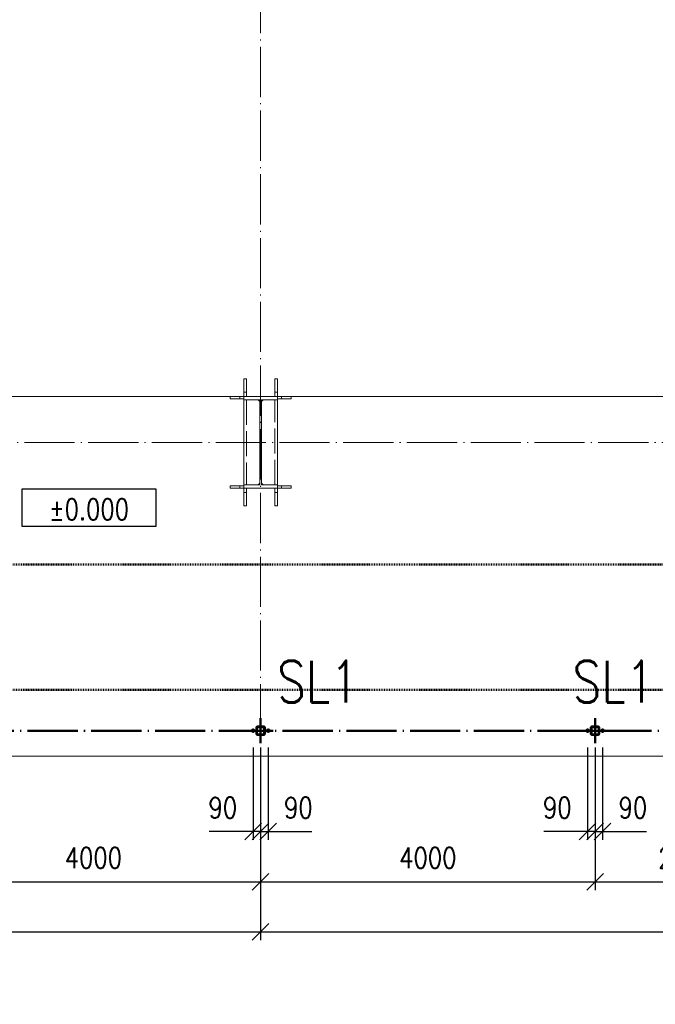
# Paper-space layout 'Layout1' of a CAD drawing. Extents: x -2 to 1380, y -36 to 422.
# Tile 9 of 65: x 151 to 227, y 199 to 317. Entities that reach past the tile are written whole.
import ezdxf
from ezdxf.enums import TextEntityAlignment as Align

# ---------------------------------------------------------------- set-up
doc = ezdxf.new("R2018")
doc.units = 0
doc.set_wipeout_variables(frame=1)
for name, pattern in [('ACAD_ISO02W100', [15, 12, -3]), ('ACAD_ISO04W100', [30.5, 24, -3, 0.5, -3]), ('HP_01_CAR_C', [6, 4, -2]), ('HP_01_CER_B', [8, 5, -1, 1, -1])]:
    doc.linetypes.add(name, pattern=pattern)
doc.layers.get('0').update_dxf_attribs({"linetype": 'CONTINUOUS'})
doc.layers.get('DEFPOINTS').update_dxf_attribs({"color": 132, "linetype": 'CONTINUOUS'})
for name, color, linetype, lineweight in [('SS_1.ET-HALA_TaO-PODLAHA', 9, 'CONTINUOUS', 13), ('SS_1.ET-HALA_TaO-RASTR', 7, 'HP_01_CER_B', 13), ('SS_1.ET-HALA_TaO-SLOUP', 9, 'CONTINUOUS', 13), ('SS_2.ET-HALA_TaO-PRISTAVBA-VNITRNI_KCE', 190, 'CONTINUOUS', 50), ('SS_KOTY', 3, 'CONTINUOUS', 25), ('SS_KOTY-VYSKOVA', 140, 'CONTINUOUS', 25), ('SS_POPIS', 140, 'CONTINUOUS', 25), ('SS_SRAFY', 8, 'CONTINUOUS', 18), ('SS_STANDARDNI', 7, 'CONTINUOUS', 25)]:
    doc.layers.add(name, color=color, linetype=linetype, lineweight=lineweight)
doc.styles.add('ROMANS', font='romans.shx', dxfattribs={"width": 0.8})
doc.styles.add('romans.shx', font='romans.shx', dxfattribs={"height": 5})
doc.linetypes.add('ZIGZAG', pattern='A,0.00254,-5.08,[131,ltypeshp.shx,S=5.08,R=0,X=-5.08,Y=0],-10.16,[131,ltypeshp.shx,S=5.08,R=180,X=5.08,Y=0],-5.08', length=20.32254)
doc.dimstyles.new('A-1_(2.5)_100AS', dxfattribs={"dimtxt": 2.5, "dimasz": 2, "dimexe": 1, "dimexo": 2, "dimgap": 0, "dimtad": 0, "dimdec": 1, "dimlfac": 100, "dimrnd": 1, "dimtxsty": 'ROMANS', "dimblk1": 'OBLIQUE', "dimblk2": 'OBLIQUE', "dimsah": 1, "dimcen": 2, "dimclrd": 256, "dimclre": 256, "dimclrt": 256, "dimadec": 1, "dimazin": 2, "dimtfac": 0.714286, "dimtdec": 1, "dimtmove": 0, "dimatfit": 3, "dimldrblk": 'OPEN', "dimfxl": 1, "dimtvp": 1.142857, "dimtfill": 1, "dimtolj": 1, "dimlwd": -1, "dimlwe": -1, "dimarcsym": 0})
pattern_1 = [(45, (59.48188, 231.680275), (-0.02245064, 0.02245064), [])]

# ---------------------------------------------------------------- blocks, each defined once
blk = doc.blocks.new('AS_ADD_ELEMS_DET_C0A')
at = {"layer": 'SS_2.ET-HALA_TaO-PRISTAVBA-VNITRNI_KCE', "color": 9, "linetype": 'HP_01_CAR_C'}
blk.add_lwpolyline([(222906, 55856), (222906, 59620), (205536, 59620), (205536, 61120), (224906, 61120), (224906, 55856)], dxfattribs=at)
blk = doc.blocks.new('0KRIZ')
at = {"color": 0, "linetype": 'ByBlock', "ltscale": 0.5}
for p, q in [((0, -0.5), (0, 0.5)), ((-0.5, 0), (0.5, 0))]:
    blk.add_line(p, q, dxfattribs=at)
blk = doc.blocks.new('_Oblique')
at = {"color": 0, "linetype": 'ByBlock', "lineweight": -2}
blk.add_line((-0.5, -0.5), (0.5, 0.5), dxfattribs=at)
blk = doc.blocks.new('*D16')
at = {"layer": 'DEFPOINTS', "color": 0, "transparency": 16777216}
for p in [(178.58, 231.68), (179.48, 231.68), (178.58, 219.61)]:
    blk.add_point(p, dxfattribs=at)
at = {"layer": 'SS_KOTY', "transparency": 16777216}
for p, q in [((178.58, 229.68), (178.58, 218.61)), ((179.48, 229.68), (179.48, 218.61)), ((178.58, 219.61), (173.34, 219.61)), ((179.48, 219.61), (178.58, 219.61))]:
    blk.add_line(p, q, dxfattribs=at)
at = {"layer": 'SS_KOTY', "transparency": 16777216, "xscale": 2, "yscale": 2, "zscale": 2, "rotation": 180}
blk.add_blockref('_Oblique', (178.58, 219.61), dxfattribs=at)
at = {"layer": 'SS_KOTY', "transparency": 16777216, "xscale": 2, "yscale": 2, "zscale": 2}
blk.add_blockref('_Oblique', (179.48, 219.61), dxfattribs=at)
at = {"layer": 'SS_KOTY', "transparency": 16777216, "insert": (174.96, 222.47), "char_height": 2.5, "attachment_point": 5, "style": 'ROMANS', "bg_fill": 3, "box_fill_scale": 1.1, "bg_fill_color": 256, "bg_fill_true_color": 13158600, "bg_fill_transparency": 0}
blk.add_mtext('\\A1;90', dxfattribs=at)
blk = doc.blocks.new('_OPEN')
at = {"color": 0, "linetype": 'ByBlock'}
for p, q in [((-1, 0.167), (0, 0)), ((0, 0), (-1, -0.167)), ((0, 0), (-1, 0))]:
    blk.add_line(p, q, dxfattribs=at)
blk = doc.blocks.new('*D17')
at = {"layer": 'DEFPOINTS', "color": 0, "transparency": 16777216}
for p in [(179.48, 231.68), (180.38, 231.68), (180.38, 219.61)]:
    blk.add_point(p, dxfattribs=at)
at = {"layer": 'SS_KOTY', "transparency": 16777216}
for p, q in [((179.48, 229.68), (179.48, 218.61)), ((180.38, 229.68), (180.38, 218.61)), ((179.48, 219.61), (180.38, 219.61)), ((180.38, 219.61), (185.62, 219.61))]:
    blk.add_line(p, q, dxfattribs=at)
at = {"layer": 'SS_KOTY', "transparency": 16777216, "xscale": 2, "yscale": 2, "zscale": 2, "rotation": 180}
blk.add_blockref('_Oblique', (179.48, 219.61), dxfattribs=at)
at = {"layer": 'SS_KOTY', "transparency": 16777216, "xscale": 2, "yscale": 2, "zscale": 2}
blk.add_blockref('_Oblique', (180.38, 219.61), dxfattribs=at)
at = {"layer": 'SS_KOTY', "transparency": 16777216, "insert": (184, 222.47), "char_height": 2.5, "attachment_point": 5, "style": 'ROMANS', "bg_fill": 3, "box_fill_scale": 1.1, "bg_fill_color": 256, "bg_fill_true_color": 13158600, "bg_fill_transparency": 0}
blk.add_mtext('\\A1;90', dxfattribs=at)
blk = doc.blocks.new('*D18')
at = {"layer": 'DEFPOINTS', "color": 0, "transparency": 16777216}
for p in [(218.58, 231.68), (219.48, 231.68), (218.58, 219.61)]:
    blk.add_point(p, dxfattribs=at)
at = {"layer": 'SS_KOTY', "transparency": 16777216}
for p, q in [((218.58, 229.68), (218.58, 218.61)), ((219.48, 229.68), (219.48, 218.61)), ((218.58, 219.61), (213.34, 219.61)), ((219.48, 219.61), (218.58, 219.61))]:
    blk.add_line(p, q, dxfattribs=at)
at = {"layer": 'SS_KOTY', "transparency": 16777216, "xscale": 2, "yscale": 2, "zscale": 2, "rotation": 180}
blk.add_blockref('_Oblique', (218.58, 219.61), dxfattribs=at)
at = {"layer": 'SS_KOTY', "transparency": 16777216, "xscale": 2, "yscale": 2, "zscale": 2}
blk.add_blockref('_Oblique', (219.48, 219.61), dxfattribs=at)
at = {"layer": 'SS_KOTY', "transparency": 16777216, "insert": (214.96, 222.47), "char_height": 2.5, "attachment_point": 5, "style": 'ROMANS', "bg_fill": 3, "box_fill_scale": 1.1, "bg_fill_color": 256, "bg_fill_true_color": 13158600, "bg_fill_transparency": 0}
blk.add_mtext('\\A1;90', dxfattribs=at)
blk = doc.blocks.new('*D19')
at = {"layer": 'DEFPOINTS', "color": 0, "transparency": 16777216}
for p in [(219.48, 231.68), (220.38, 231.68), (220.38, 219.61)]:
    blk.add_point(p, dxfattribs=at)
at = {"layer": 'SS_KOTY', "transparency": 16777216}
for p, q in [((219.48, 229.68), (219.48, 218.61)), ((220.38, 229.68), (220.38, 218.61)), ((219.48, 219.61), (220.38, 219.61)), ((220.38, 219.61), (225.62, 219.61))]:
    blk.add_line(p, q, dxfattribs=at)
at = {"layer": 'SS_KOTY', "transparency": 16777216, "xscale": 2, "yscale": 2, "zscale": 2, "rotation": 180}
blk.add_blockref('_Oblique', (219.48, 219.61), dxfattribs=at)
at = {"layer": 'SS_KOTY', "transparency": 16777216, "xscale": 2, "yscale": 2, "zscale": 2}
blk.add_blockref('_Oblique', (220.38, 219.61), dxfattribs=at)
at = {"layer": 'SS_KOTY', "transparency": 16777216, "insert": (224, 222.47), "char_height": 2.5, "attachment_point": 5, "style": 'ROMANS', "bg_fill": 3, "box_fill_scale": 1.1, "bg_fill_color": 256, "bg_fill_true_color": 13158600, "bg_fill_transparency": 0}
blk.add_mtext('\\A1;90', dxfattribs=at)
blk = doc.blocks.new('*D25')
at = {"layer": 'DEFPOINTS', "color": 0, "transparency": 16777216}
for p in [(139.48, 231.68), (179.48, 231.68), (179.48, 213.61)]:
    blk.add_point(p, dxfattribs=at)
at = {"layer": 'SS_KOTY', "transparency": 16777216}
for p, q in [((139.48, 229.68), (139.48, 212.61)), ((179.48, 229.68), (179.48, 212.61)), ((139.48, 213.61), (179.48, 213.61))]:
    blk.add_line(p, q, dxfattribs=at)
at = {"layer": 'SS_KOTY', "transparency": 16777216, "xscale": 2, "yscale": 2, "zscale": 2, "rotation": 180}
blk.add_blockref('_Oblique', (139.48, 213.61), dxfattribs=at)
at = {"layer": 'SS_KOTY', "transparency": 16777216, "xscale": 2, "yscale": 2, "zscale": 2}
blk.add_blockref('_Oblique', (179.48, 213.61), dxfattribs=at)
at = {"layer": 'SS_KOTY', "transparency": 16777216, "insert": (159.48, 216.47), "char_height": 2.5, "attachment_point": 5, "style": 'ROMANS', "bg_fill": 3, "box_fill_scale": 1.1, "bg_fill_color": 256, "bg_fill_true_color": 13158600, "bg_fill_transparency": 0}
blk.add_mtext('\\A1;4000', dxfattribs=at)
blk = doc.blocks.new('*D26')
at = {"layer": 'DEFPOINTS', "color": 0, "transparency": 16777216}
for p in [(179.48, 231.68), (219.48, 231.68), (219.48, 213.61)]:
    blk.add_point(p, dxfattribs=at)
at = {"layer": 'SS_KOTY', "transparency": 16777216}
for p, q in [((179.48, 229.68), (179.48, 212.61)), ((219.48, 229.68), (219.48, 212.61)), ((179.48, 213.61), (219.48, 213.61))]:
    blk.add_line(p, q, dxfattribs=at)
at = {"layer": 'SS_KOTY', "transparency": 16777216, "xscale": 2, "yscale": 2, "zscale": 2, "rotation": 180}
blk.add_blockref('_Oblique', (179.48, 213.61), dxfattribs=at)
at = {"layer": 'SS_KOTY', "transparency": 16777216, "xscale": 2, "yscale": 2, "zscale": 2}
blk.add_blockref('_Oblique', (219.48, 213.61), dxfattribs=at)
at = {"layer": 'SS_KOTY', "transparency": 16777216, "insert": (199.48, 216.47), "char_height": 2.5, "attachment_point": 5, "style": 'ROMANS', "bg_fill": 3, "box_fill_scale": 1.1, "bg_fill_color": 256, "bg_fill_true_color": 13158600, "bg_fill_transparency": 0}
blk.add_mtext('\\A1;4000', dxfattribs=at)
blk = doc.blocks.new('*D27')
at = {"layer": 'DEFPOINTS', "color": 0, "transparency": 16777216}
for p in [(219.48, 231.68), (241.48, 231.68, 0.2), (241.48, 213.61)]:
    blk.add_point(p, dxfattribs=at)
at = {"layer": 'SS_KOTY', "transparency": 16777216}
for p, q in [((219.48, 229.68), (219.48, 212.61)), ((241.48, 229.68), (241.48, 212.61)), ((219.48, 213.61), (241.48, 213.61))]:
    blk.add_line(p, q, dxfattribs=at)
at = {"layer": 'SS_KOTY', "transparency": 16777216, "xscale": 2, "yscale": 2, "zscale": 2, "rotation": 180}
blk.add_blockref('_Oblique', (219.48, 213.61), dxfattribs=at)
at = {"layer": 'SS_KOTY', "transparency": 16777216, "xscale": 2, "yscale": 2, "zscale": 2}
blk.add_blockref('_Oblique', (241.48, 213.61), dxfattribs=at)
at = {"layer": 'SS_KOTY', "transparency": 16777216, "insert": (230.48, 216.47), "char_height": 2.5, "attachment_point": 5, "style": 'ROMANS', "bg_fill": 3, "box_fill_scale": 1.1, "bg_fill_color": 256, "bg_fill_true_color": 13158600, "bg_fill_transparency": 0}
blk.add_mtext('\\A1;2200', dxfattribs=at)
blk = doc.blocks.new('*D28')
at = {"layer": 'DEFPOINTS', "color": 0, "transparency": 16777216}
for p in [(59.48, 223.62), (179.48, 223.62), (179.48, 207.61)]:
    blk.add_point(p, dxfattribs=at)
at = {"layer": 'SS_KOTY', "transparency": 16777216}
for p, q in [((59.48, 221.62), (59.48, 206.61)), ((179.48, 221.62), (179.48, 206.61)), ((59.48, 207.61), (179.48, 207.61))]:
    blk.add_line(p, q, dxfattribs=at)
at = {"layer": 'SS_KOTY', "transparency": 16777216, "xscale": 2, "yscale": 2, "zscale": 2, "rotation": 180}
blk.add_blockref('_Oblique', (59.48, 207.61), dxfattribs=at)
at = {"layer": 'SS_KOTY', "transparency": 16777216, "xscale": 2, "yscale": 2, "zscale": 2}
blk.add_blockref('_Oblique', (179.48, 207.61), dxfattribs=at)
at = {"layer": 'SS_KOTY', "transparency": 16777216, "insert": (119.48, 210.47), "char_height": 2.5, "attachment_point": 5, "style": 'ROMANS', "bg_fill": 3, "box_fill_scale": 1.1, "bg_fill_color": 256, "bg_fill_true_color": 13158600, "bg_fill_transparency": 0}
blk.add_mtext('\\A1;12000', dxfattribs=at)
blk = doc.blocks.new('*D29')
at = {"layer": 'DEFPOINTS', "color": 0, "transparency": 16777216}
for p in [(179.48, 223.62), (299.48, 218.62), (299.48, 207.61)]:
    blk.add_point(p, dxfattribs=at)
at = {"layer": 'SS_KOTY', "transparency": 16777216}
for p, q in [((179.48, 221.62), (179.48, 206.61)), ((299.48, 216.62), (299.48, 206.61)), ((179.48, 207.61), (299.48, 207.61))]:
    blk.add_line(p, q, dxfattribs=at)
at = {"layer": 'SS_KOTY', "transparency": 16777216, "xscale": 2, "yscale": 2, "zscale": 2, "rotation": 180}
blk.add_blockref('_Oblique', (179.48, 207.61), dxfattribs=at)
at = {"layer": 'SS_KOTY', "transparency": 16777216, "xscale": 2, "yscale": 2, "zscale": 2}
blk.add_blockref('_Oblique', (299.48, 207.61), dxfattribs=at)
at = {"layer": 'SS_KOTY', "transparency": 16777216, "insert": (239.48, 210.47), "char_height": 2.5, "attachment_point": 5, "style": 'ROMANS', "bg_fill": 3, "box_fill_scale": 1.1, "bg_fill_color": 256, "bg_fill_true_color": 13158600, "bg_fill_transparency": 0}
blk.add_mtext('\\A1;12000', dxfattribs=at)
blk = doc.blocks.new('*U73')
at = {"lineweight": 30, "width": 0.8, "flags": 104}
blk.add_attdef('POZNÁMKA', text='', height=2, dxfattribs=at).set_placement((0.1, -3.25), align=Align.TOP_CENTER)
blk.add_wipeout([(-8, 2.25), (8, 2.25), (8, -2.25), (-8, -2.25)])
blk.add_lwpolyline([(8, -2.25), (-8, -2.25), (-8, 2.25), (8, 2.25)], close=True)
at = {"style": 'ROMANS', "width": 0.8}
blk.add_attdef('~%%P000,000', text='', height=2.5, dxfattribs=at).set_placement((0, -0.2), align=Align.MIDDLE)

psp = doc.layouts.get("Layout1")

# ---------------------------------------------------------------- linework, layer by layer
at = {"layer": 'SS_1.ET-HALA_TaO-PODLAHA', "ltscale": 0.25}
for p, q in [((177.4819, 271.6803), (120.9819, 271.6803)), ((237.9819, 271.6803), (181.4819, 271.6803))]:
    psp.add_line(p, q, dxfattribs=at)
at = {"layer": 'SS_1.ET-HALA_TaO-RASTR', "linetype": 'ACAD_ISO04W100', "ltscale": 0.25}
psp.add_line((44.4819, 266.1803), (906.9668, 266.1803), dxfattribs=at)
at = {"layer": 'SS_1.ET-HALA_TaO-SLOUP', "color": 9, "linetype": 'ACAD_ISO02W100', "ltscale": 0.25}
for p, q in [((177.7819, 273.7712), (177.4819, 273.7712)), ((177.4819, 272.1803), (177.4819, 273.7712)), ((177.7819, 273.7712), (177.7819, 272.1803)), ((181.4819, 273.7712), (181.1819, 273.7712)), ((181.1819, 272.1803), (181.1819, 273.7712)), ((181.4819, 273.7712), (181.4819, 272.1803)), ((177.4819, 272.1803), (177.7819, 272.1803)), ((177.4819, 271.6803), (177.4819, 272.1803)), ((177.7819, 272.1803), (177.7819, 271.6803)), ((181.1819, 272.1803), (181.4819, 272.1803)), ((181.1819, 271.6803), (181.1819, 272.1803)), ((181.4819, 272.1803), (181.4819, 271.6803)), ((175.8455, 271.6803), (175.8455, 271.3803)), ((175.8455, 271.3803), (176.9819, 271.3803)), ((176.9819, 271.3803), (176.9819, 271.6803)), ((176.9819, 271.3803), (177.4819, 271.3803)), ((177.4819, 271.2703), (177.4819, 271.2803)), ((177.7819, 271.2803), (177.7819, 261.0803)), ((181.1819, 261.0803), (181.1819, 271.2803)), ((181.4819, 271.3803), (181.9819, 271.3803)), ((181.4819, 271.2803), (181.4819, 271.2703)), ((181.9819, 271.6803), (181.9819, 271.3803)), ((181.9819, 271.3803), (183.1182, 271.3803)), ((183.1182, 271.3803), (183.1182, 271.6803)), ((175.8455, 260.9803), (176.9819, 260.9803)), ((175.8455, 260.9803), (175.8455, 260.6803)), ((175.8455, 260.6803), (176.9819, 260.6803)), ((176.9819, 260.9803), (177.4819, 260.9803)), ((176.9819, 260.6803), (176.9819, 260.9803)), ((176.9819, 260.6803), (177.4819, 260.6803)), ((177.4819, 261.0803), (177.4819, 261.0903)), ((177.4819, 260.1803), (177.4819, 260.6803)), ((177.7819, 260.6803), (177.7819, 260.1803)), ((181.1819, 260.1803), (181.1819, 260.6803)), ((181.4819, 261.0903), (181.4819, 261.0803)), ((181.4819, 260.9803), (181.9819, 260.9803)), ((181.4819, 260.6803), (181.4819, 260.1803)), ((181.4819, 260.6803), (181.9819, 260.6803)), ((181.9819, 260.9803), (183.1182, 260.9803)), ((181.9819, 260.9803), (181.9819, 260.6803)), ((181.9819, 260.6803), (183.1182, 260.6803)), ((183.1182, 260.6803), (183.1182, 260.9803)), ((177.7819, 260.1803), (177.4819, 260.1803)), ((177.4819, 258.5894), (177.4819, 260.1803)), ((177.7819, 260.1803), (177.7819, 258.5894)), ((181.4819, 260.1803), (181.1819, 260.1803)), ((181.1819, 258.5894), (181.1819, 260.1803)), ((181.4819, 260.1803), (181.4819, 258.5894)), ((177.4819, 258.5894), (177.7819, 258.5894)), ((181.1819, 258.5894), (181.4819, 258.5894))]:
    psp.add_line(p, q, dxfattribs=at)
at = {"layer": 'SS_1.ET-HALA_TaO-SLOUP', "color": 5, "linetype": 'Continuous', "ltscale": 0.25}
for p, q in [((181.4819, 271.6803), (177.4819, 271.6803)), ((177.4819, 271.2803), (177.4819, 271.6803)), ((177.4819, 271.2803), (179.3819, 271.2803)), ((179.1819, 271.2703), (177.4819, 271.2703)), ((177.4819, 261.0903), (177.4819, 271.2703)), ((179.3819, 271.0703), (179.1819, 271.2703)), ((179.3819, 271.2803), (179.3819, 261.0803)), ((179.5819, 271.2803), (181.4819, 271.2803)), ((179.5819, 261.0803), (179.5819, 271.2803)), ((179.7819, 271.2703), (179.5819, 271.0703)), ((181.4819, 271.2703), (179.7819, 271.2703)), ((181.4819, 271.6803), (181.4819, 271.2803)), ((181.4819, 271.2703), (181.4819, 261.0903)), ((177.4819, 261.0903), (179.1819, 261.0903)), ((179.3819, 261.0803), (177.4819, 261.0803)), ((177.4819, 260.6803), (177.4819, 261.0803)), ((177.4819, 260.6803), (181.4819, 260.6803)), ((179.1819, 261.0903), (179.3819, 261.2903)), ((179.5819, 261.2903), (179.7819, 261.0903)), ((181.4819, 261.0803), (179.5819, 261.0803)), ((179.7819, 261.0903), (181.4819, 261.0903)), ((181.4819, 261.0803), (181.4819, 260.6803))]:
    psp.add_line(p, q, dxfattribs=at)
at = {"layer": 'SS_2.ET-HALA_TaO-PRISTAVBA-VNITRNI_KCE', "color": 7, "linetype": 'ACAD_ISO04W100', "ltscale": 0.25}
psp.add_line((241.4819, 231.6803), (53.9819, 231.6803), dxfattribs=at)

# ---------------------------------------------------------------- block references
at = {"layer": 'SS_2.ET-HALA_TaO-PRISTAVBA-VNITRNI_KCE', "color": 7, "linetype": 'ACAD_ISO04W100', "ltscale": 0.25, "xscale": 3, "yscale": 3, "zscale": 3}
psp.add_blockref('0KRIZ', (179.4819, 231.6803), dxfattribs=at)
at = {"layer": 'SS_STANDARDNI', "xscale": 0.01, "yscale": 0.01, "zscale": 0.01}
psp.add_blockref('AS_ADD_ELEMS_DET_C0A', (-1996.9181, -359.6197), dxfattribs=at)

# ---------------------------------------------------------------- texts
at = {"layer": 'SS_POPIS', "color": 4, "style": 'romans.shx', "width": 0.8}
for p in [(181.4569, 235.0503), (216.793, 235.0503)]:
    psp.add_text('SL1', height=5, dxfattribs=at).set_placement(p)

# ---------------------------------------------------------------- next in the draw order: block references
at = {"layer": 'SS_KOTY-VYSKOVA'}
ref = psp.add_blockref('*U73', (158.9509, 258.3699), dxfattribs=at)
ref.add_attrib('~%%P000,000', '%%p0.000', dxfattribs={"layer": '0', "height": 2.5, "style": 'ROMANS', "width": 0.8}).set_placement((158.9509, 258.1747), align=Align.MIDDLE)
lines = psp.add_mtext('\\W0.8000;', dxfattribs={"layer": '0', "insert": (159.0483, 255.1199), "char_height": 2.5, "attachment_point": 1})
ref.add_attrib('POZNÁMKA', '', (159.0483, 255.1199), dxfattribs={"flags": 104}).embed_mtext(lines)

# ---------------------------------------------------------------- next in the draw order: dimensions: what is measured, and where the dimension line sits
at = {"layer": 'SS_KOTY'}
for base, p1, p2, picture, middle in [((178.5819, 219.608), (179.4819, 231.6803), (178.5819, 231.6803), '*D16', (174.9628, 222.4652)), ((218.5819, 219.608), (219.4819, 231.6803), (218.5819, 231.6803), '*D18', (214.9628, 222.4652))]:
    dim = psp.add_linear_dim(base=base, p1=p1, p2=p2, dimstyle='A-1_(2.5)_100AS', dxfattribs=at)
    dim.commit()
    dim.dimension.update_dxf_attribs({"geometry": picture, "text_midpoint": middle})

# ---------------------------------------------------------------- next in the draw order: dimensions: what is measured, and where the dimension line sits
for base, p1, p2, picture, middle in [((180.3819, 219.608), (179.4819, 231.6803), (180.3819, 231.6803), '*D17', (184.0009, 222.4652)), ((220.3819, 219.608), (219.4819, 231.6803), (220.3819, 231.6803), '*D19', (224.0009, 222.4652))]:
    dim = psp.add_linear_dim(base=base, p1=p1, p2=p2, dimstyle='A-1_(2.5)_100AS', dxfattribs=at)
    dim.commit()
    dim.dimension.update_dxf_attribs({"geometry": picture, "text_midpoint": middle})

# ---------------------------------------------------------------- next in the draw order: block references
at = {"layer": 'SS_2.ET-HALA_TaO-PRISTAVBA-VNITRNI_KCE', "color": 7, "linetype": 'ACAD_ISO04W100', "ltscale": 0.25, "xscale": 3, "yscale": 3, "zscale": 3}
psp.add_blockref('0KRIZ', (219.4819, 231.6803), dxfattribs=at)

# ---------------------------------------------------------------- next in the draw order: dimensions: what is measured, and where the dimension line sits
at = {"layer": 'SS_KOTY'}
dim = psp.add_linear_dim(base=(179.4819, 213.608), p1=(139.4819, 231.6803), p2=(179.4819, 231.6803), dimstyle='A-1_(2.5)_100AS', override={"dimtmove": 1}, dxfattribs=at)
dim.commit()
dim.dimension.update_dxf_attribs({"geometry": '*D25', "text_midpoint": (159.4819, 216.4652)})

# ---------------------------------------------------------------- next in the draw order: dimensions: what is measured, and where the dimension line sits
dim = psp.add_linear_dim(base=(219.4819, 213.608), p1=(179.4819, 231.6803), p2=(219.4819, 231.6803), dimstyle='A-1_(2.5)_100AS', override={"dimtmove": 1}, dxfattribs=at)
dim.commit()
dim.dimension.update_dxf_attribs({"geometry": '*D26', "text_midpoint": (199.4819, 216.4652)})

# ---------------------------------------------------------------- next in the draw order: hatches: boundary and pattern name
at = {"layer": 'SS_SRAFY'}
h = psp.add_hatch(dxfattribs=at)
h.set_pattern_fill('ANSI31', color=5, scale=0.01, style=0)
h.set_pattern_definition(pattern_1)
h.paths.add_polyline_path([(179.8619, 232.1803), (179.1019, 232.1803, 0.41421356), (178.9819, 232.0603), (178.9819, 231.3003, 0.41421356), (179.1019, 231.1803), (179.8619, 231.1803, 0.41421356), (179.9819, 231.3003), (179.9819, 232.0603, 0.41421356)], flags=0)
h.paths.add_polyline_path([(179.9219, 232.0603), (179.9219, 231.3003, -0.41421356), (179.8619, 231.2403), (179.1019, 231.2403, -0.41421356), (179.0419, 231.3003), (179.0419, 232.0603, -0.41421356), (179.1019, 232.1203), (179.8619, 232.1203, -0.41421356)], flags=0)

# ---------------------------------------------------------------- next in the draw order: linework, layer by layer
at = {"layer": 'SS_2.ET-HALA_TaO-PRISTAVBA-VNITRNI_KCE', "color": 7, "linetype": 'Continuous', "ltscale": 0.25}
for p, q in [((179.8619, 232.1803), (179.1019, 232.1803)), ((179.1019, 232.1203), (179.8619, 232.1203)), ((178.9819, 232.0603), (178.9819, 231.3003)), ((179.0419, 231.3003), (179.0419, 232.0603)), ((179.8619, 231.2403), (179.1019, 231.2403)), ((179.1019, 231.1803), (179.8619, 231.1803)), ((179.9219, 232.0603), (179.9219, 231.3003)), ((179.9819, 231.3003), (179.9819, 232.0603))]:
    psp.add_line(p, q, dxfattribs=at)
at = {"layer": 'SS_2.ET-HALA_TaO-PRISTAVBA-VNITRNI_KCE', "color": 7, "linetype": 'ACAD_ISO04W100', "ltscale": 0.25}
for p, q in [((178.4319, 231.6803), (178.7319, 231.6803)), ((178.5019, 231.6803), (178.6619, 231.6803)), ((178.5819, 231.5303), (178.5819, 231.8303)), ((178.5819, 231.6003), (178.5819, 231.7603)), ((180.2319, 231.6803), (180.5319, 231.6803)), ((180.3019, 231.6803), (180.4619, 231.6803)), ((180.3819, 231.5303), (180.3819, 231.8303)), ((180.3819, 231.6003), (180.3819, 231.7603))]:
    psp.add_line(p, q, dxfattribs=at)
at = {"layer": 'SS_2.ET-HALA_TaO-PRISTAVBA-VNITRNI_KCE', "color": 1, "linetype": 'Continuous', "ltscale": 0.25}
for p, q in [((178.5819, 231.8188), (178.4619, 231.7495)), ((178.4619, 231.7495), (178.4619, 231.611)), ((178.4619, 231.611), (178.5819, 231.5418)), ((178.7018, 231.7495), (178.5819, 231.8188)), ((178.5819, 231.5418), (178.7018, 231.611)), ((178.7018, 231.611), (178.7018, 231.7495)), ((180.3819, 231.8188), (180.2619, 231.7495)), ((180.2619, 231.7495), (180.2619, 231.611)), ((180.2619, 231.611), (180.3819, 231.5418)), ((180.5018, 231.7495), (180.3819, 231.8188)), ((180.3819, 231.5418), (180.5018, 231.611)), ((180.5018, 231.611), (180.5018, 231.7495))]:
    psp.add_line(p, q, dxfattribs=at)
for centre, radius in [((178.5819, 231.6803), 0.15), ((178.5819, 231.6803), 0.08), ((180.3819, 231.6803), 0.15), ((180.3819, 231.6803), 0.08)]:
    psp.add_circle(centre, radius, dxfattribs=at)
at = {"layer": 'SS_2.ET-HALA_TaO-PRISTAVBA-VNITRNI_KCE', "color": 3, "linetype": 'ACAD_ISO02W100', "ltscale": 0.25}
for centre in [(178.5819, 231.6803), (180.3819, 231.6803)]:
    psp.add_circle(centre, 0.09, dxfattribs=at)
at = {"layer": 'SS_2.ET-HALA_TaO-PRISTAVBA-VNITRNI_KCE', "color": 7, "linetype": 'Continuous', "ltscale": 0.25}
for centre, start, end in [((179.1019, 232.0603), 90, 180), ((179.8619, 232.0603), 0, 90), ((179.1019, 231.3003), 180, 270), ((179.8619, 231.3003), 270, 0)]:
    psp.add_arc(centre, 0.12, start, end, dxfattribs=at)
at = {"layer": 'SS_2.ET-HALA_TaO-PRISTAVBA-VNITRNI_KCE', "color": 7, "linetype": 'Continuous', "ltscale": 0.25, "extrusion": (0, 0, -1)}
for centre, start, end in [((-179.1019, 232.0603), 0, 90), ((-179.8619, 232.0603), 90, 180), ((-179.1019, 231.3003), 270, 0), ((-179.8619, 231.3003), 180, 270)]:
    psp.add_arc(centre, 0.06, start, end, dxfattribs=at)

# ---------------------------------------------------------------- next in the draw order: dimensions: what is measured, and where the dimension line sits
at = {"layer": 'SS_KOTY'}
dim = psp.add_linear_dim(base=(241.4819, 213.608), p1=(219.4819, 231.6803), p2=(241.4819, 231.6803, 0.2), dimstyle='A-1_(2.5)_100AS', override={"dimtmove": 1}, dxfattribs=at)
dim.commit()
dim.dimension.update_dxf_attribs({"geometry": '*D27', "text_midpoint": (230.4819, 216.4652)})
dim = psp.add_linear_dim(base=(179.4819, 207.608), p1=(59.4819, 223.6209), p2=(179.4819, 223.6209), dimstyle='A-1_(2.5)_100AS', dxfattribs=at)
dim.commit()
dim.dimension.update_dxf_attribs({"geometry": '*D28', "text_midpoint": (119.4819, 210.4652)})

# ---------------------------------------------------------------- next in the draw order: hatches: boundary and pattern name
at = {"layer": 'SS_SRAFY'}
h = psp.add_hatch(dxfattribs=at)
h.set_pattern_fill('ANSI31', color=5, scale=0.01, style=0)
h.set_pattern_definition(pattern_1)
h.paths.add_polyline_path([(219.8619, 232.1803), (219.1019, 232.1803, 0.41421356), (218.9819, 232.0603), (218.9819, 231.3003, 0.41421356), (219.1019, 231.1803), (219.8619, 231.1803, 0.41421356), (219.9819, 231.3003), (219.9819, 232.0603, 0.41421356)], flags=0)
h.paths.add_polyline_path([(219.9219, 232.0603), (219.9219, 231.3003, -0.41421356), (219.8619, 231.2403), (219.1019, 231.2403, -0.41421356), (219.0419, 231.3003), (219.0419, 232.0603, -0.41421356), (219.1019, 232.1203), (219.8619, 232.1203, -0.41421356)], flags=0)

# ---------------------------------------------------------------- next in the draw order: linework, layer by layer
at = {"layer": 'SS_1.ET-HALA_TaO-PODLAHA', "linetype": 'ZIGZAG', "ltscale": 0.25}
psp.add_line((53.9819, 228.6209), (897.2819, 228.6209), dxfattribs=at)
at = {"layer": 'SS_2.ET-HALA_TaO-PRISTAVBA-VNITRNI_KCE', "color": 7, "linetype": 'Continuous', "ltscale": 0.25}
for p, q in [((219.8619, 232.1803), (219.1019, 232.1803)), ((219.1019, 232.1203), (219.8619, 232.1203)), ((218.9819, 232.0603), (218.9819, 231.3003)), ((219.0419, 231.3003), (219.0419, 232.0603)), ((219.8619, 231.2403), (219.1019, 231.2403)), ((219.1019, 231.1803), (219.8619, 231.1803)), ((219.9219, 232.0603), (219.9219, 231.3003)), ((219.9819, 231.3003), (219.9819, 232.0603))]:
    psp.add_line(p, q, dxfattribs=at)
at = {"layer": 'SS_2.ET-HALA_TaO-PRISTAVBA-VNITRNI_KCE', "color": 7, "linetype": 'ACAD_ISO04W100', "ltscale": 0.25}
for p, q in [((218.4319, 231.6803), (218.7319, 231.6803)), ((218.5019, 231.6803), (218.6619, 231.6803)), ((218.5819, 231.5303), (218.5819, 231.8303)), ((218.5819, 231.6003), (218.5819, 231.7603)), ((220.2319, 231.6803), (220.5319, 231.6803)), ((220.3019, 231.6803), (220.4619, 231.6803)), ((220.3819, 231.5303), (220.3819, 231.8303)), ((220.3819, 231.6003), (220.3819, 231.7603))]:
    psp.add_line(p, q, dxfattribs=at)
at = {"layer": 'SS_2.ET-HALA_TaO-PRISTAVBA-VNITRNI_KCE', "color": 1, "linetype": 'Continuous', "ltscale": 0.25}
for p, q in [((218.5819, 231.8188), (218.4619, 231.7495)), ((218.4619, 231.7495), (218.4619, 231.611)), ((218.4619, 231.611), (218.5819, 231.5418)), ((218.7018, 231.7495), (218.5819, 231.8188)), ((218.5819, 231.5418), (218.7018, 231.611)), ((218.7018, 231.611), (218.7018, 231.7495)), ((220.3819, 231.8188), (220.2619, 231.7495)), ((220.2619, 231.7495), (220.2619, 231.611)), ((220.2619, 231.611), (220.3819, 231.5418)), ((220.5018, 231.7495), (220.3819, 231.8188)), ((220.3819, 231.5418), (220.5018, 231.611)), ((220.5018, 231.611), (220.5018, 231.7495))]:
    psp.add_line(p, q, dxfattribs=at)
for centre, radius in [((218.5819, 231.6803), 0.15), ((218.5819, 231.6803), 0.08), ((220.3819, 231.6803), 0.15), ((220.3819, 231.6803), 0.08)]:
    psp.add_circle(centre, radius, dxfattribs=at)
at = {"layer": 'SS_2.ET-HALA_TaO-PRISTAVBA-VNITRNI_KCE', "color": 3, "linetype": 'ACAD_ISO02W100', "ltscale": 0.25}
for centre in [(218.5819, 231.6803), (220.3819, 231.6803)]:
    psp.add_circle(centre, 0.09, dxfattribs=at)
at = {"layer": 'SS_2.ET-HALA_TaO-PRISTAVBA-VNITRNI_KCE', "color": 7, "linetype": 'Continuous', "ltscale": 0.25}
for centre, start, end in [((219.1019, 232.0603), 90, 180), ((219.8619, 232.0603), 0, 90), ((219.1019, 231.3003), 180, 270), ((219.8619, 231.3003), 270, 0)]:
    psp.add_arc(centre, 0.12, start, end, dxfattribs=at)
at = {"layer": 'SS_2.ET-HALA_TaO-PRISTAVBA-VNITRNI_KCE', "color": 7, "linetype": 'Continuous', "ltscale": 0.25, "extrusion": (0, 0, -1)}
for centre, start, end in [((-219.1019, 232.0603), 0, 90), ((-219.8619, 232.0603), 90, 180), ((-219.1019, 231.3003), 270, 0), ((-219.8619, 231.3003), 180, 270)]:
    psp.add_arc(centre, 0.06, start, end, dxfattribs=at)

# ---------------------------------------------------------------- next in the draw order: dimensions: what is measured, and where the dimension line sits
at = {"layer": 'SS_KOTY'}
dim = psp.add_linear_dim(base=(299.4819, 207.608), p1=(179.4819, 223.6209), p2=(299.4819, 218.6219), dimstyle='A-1_(2.5)_100AS', override={"dimtmove": 1}, dxfattribs=at)
dim.commit()
dim.dimension.update_dxf_attribs({"geometry": '*D29', "text_midpoint": (239.4819, 210.4652)})

# ---------------------------------------------------------------- next in the draw order: linework, layer by layer
at = {"layer": 'SS_1.ET-HALA_TaO-RASTR', "linetype": 'ACAD_ISO04W100', "ltscale": 0.25}
for p, q in [((179.4819, 223.6209), (179.4819, 355.4584)), ((179.4819, 223.6209), (179.4819, 223.6219)), ((179.4819, 223.6219), (179.4819, 218.6219))]:
    psp.add_line(p, q, dxfattribs=at)

doc.saveas('drawing.dxf')
